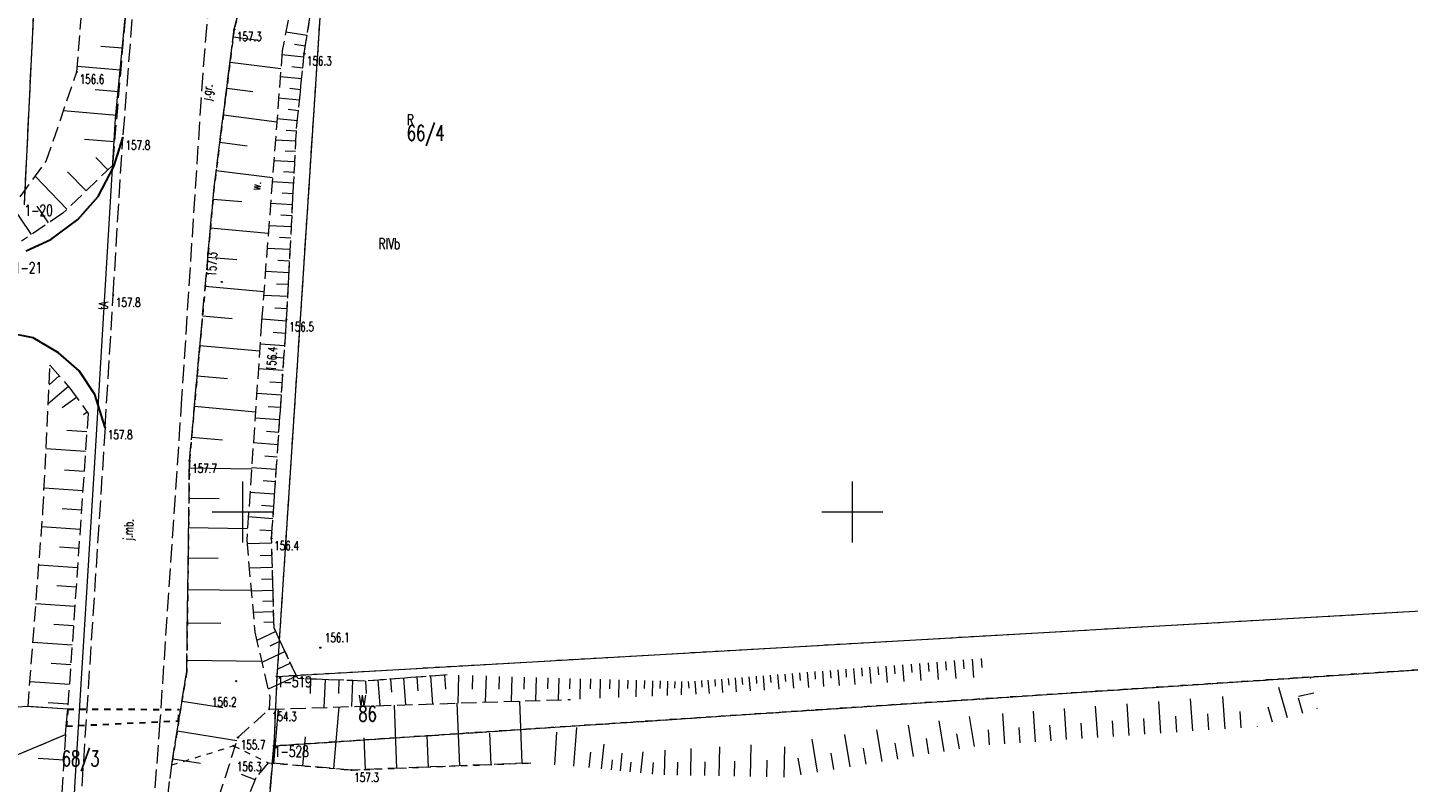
# Model space of a CAD drawing. Header units: metres. Extents: x 5598798 to 5599616, y 5661498 to 5662453.
# Tile 11 of 16: x 5599182 to 5599296, y 5661878 to 5661940. Entities that reach past the tile are written whole.
import ezdxf
from ezdxf.enums import TextEntityAlignment as Align

# ---------------------------------------------------------------- set-up
doc = ezdxf.new("R2010")
doc.units = ezdxf.units.M
doc.header["$MEASUREMENT"] = 0
for name, pattern in [('2_BUBZ02', [1.75, 1.25, -0.5]), ('2_BUBZ02G', [1.75, 1.25, -0.5]), ('2_BUIB05_01', [1, 0.5, -0.5]), ('2_BUIB05_02', [1, 0.5, -0.5]), ('2_KTJZ01', [2, 1.5, -0.5]), ('2_PTRW01', [1, 0.5, -0.5]), ('2_PTRW02_01', [2, 1, -1]), ('GUK', [2, 1.5, -0.5]), ('GUZ', [1, 0.5, -0.5])]:
    doc.linetypes.add(name, pattern=pattern)
doc.layers.get('0').update_dxf_attribs({"color": 250, "lineweight": 100})
for name, color, linetype, lineweight in [('BUBZ_L_1', 7, '2_BUBZ02', 13), ('BUIB_L_4', 7, '2_BUIB05_01', 30), ('Dzialki', 7, 'Continuous', 13), ('Kontury', 90, 'GUK', 13), ('KTJZ_E_T_0', 7, 'Continuous', 13), ('KTJZ_L_0', 7, '2_KTJZ01', 13), ('KTKR_L_0', 7, 'Continuous', 30), ('Numery_dzialek', 7, 'Continuous', 13), ('Numery_konturow', 90, 'Continuous', 13), ('Numery_punktow', 7, 'Continuous', 13), ('Numery_uzytkow', 90, 'Continuous', 13), ('Podzial_sekcyjny_krzyze', 7, 'Continuous', 13), ('PTRW_E_T_1', 7, 'Continuous', 13), ('PTRW_L_0', 7, '2_PTRW01', 13), ('PTRW_L_1', 7, '2_PTRW02_01', 13), ('Punkty', 7, 'Continuous', 13), ('RTPW_T_0', 7, 'Continuous', 13), ('SUPT_E_T_0', 30, 'Continuous', 13), ('SUPT_L_0', 30, 'Continuous', 13), ('Uzytki', 90, 'GUZ', 13)]:
    doc.layers.add(name, color=color, linetype=linetype, lineweight=lineweight)
doc.styles.get("Standard").update_dxf_attribs({"font": 'Simplex.shx', "width": 0.75})

# ---------------------------------------------------------------- blocks, each defined once
blk = doc.blocks.new('GRO')
at = {"linetype": 'Continuous'}
blk.add_circle((0, 0), 0.045, dxfattribs=at)
blk = doc.blocks.new('2_RTPW01')
at = {"linetype": 'Continuous'}
blk.add_circle((0, 0), 0.045, dxfattribs=at)

msp = doc.modelspace()

# ---------------------------------------------------------------- linework, layer by layer
at = {"layer": 'BUBZ_L_1', "linetype": '2_BUBZ02'}
for p, q in [((5599186.4, 5661936.1), (5599188.51, 5661962.71)), ((5599205.42, 5661948.94), (5599203.24, 5661937.82)), ((5599203.24, 5661937.82), (5599201.55, 5661915.67)), ((5599183.88, 5661928.77), (5599186.4, 5661936.1)), ((5599181.74, 5661925.86), (5599183.88, 5661928.77)), ((5599201.55, 5661915.67), (5599200.33, 5661897.67)), ((5599183.618148, 5661900.022636), (5599184.202019, 5661912.021845)), ((5599182.39565, 5661884.02401), (5599183.618148, 5661900.022636)), ((5599200.33, 5661897.67), (5599201, 5661890.13)), ((5599201, 5661890.13), (5599202.22, 5661884.86)), ((5599202.22, 5661884.86), (5599202.17, 5661883.81)), ((5599185.646749, 5661883.824963), (5599182.39565, 5661884.02401)), ((5599199.61, 5661881.49), (5599202.17, 5661883.81)), ((5599202.17, 5661883.81), (5599226.88, 5661884.62)), ((5599181.124984, 5661879.908151), (5599185.479134, 5661881.732747)), ((5599198.02, 5661876.51), (5599199.61, 5661881.49))]:
    msp.add_line(p, q, dxfattribs=at)
at = {"layer": 'BUBZ_L_1', "linetype": '2_BUBZ02G'}
for p, q in [((5599192.22, 5661961.41), (5599190.05, 5661936.96)), ((5599199.31, 5661939.6), (5599201.49, 5661948.04)), ((5599205.05, 5661937.6), (5599206.04, 5661943.86)), ((5599197.66, 5661926.64), (5599199.31, 5661939.6)), ((5599190.05, 5661936.96), (5599189.32, 5661928.43)), ((5599204.42, 5661931.47), (5599205.05, 5661937.6)), ((5599203.6, 5661915.78), (5599204.42, 5661931.47)), ((5599189.32, 5661928.43), (5599185.25, 5661924.51)), ((5599195.64, 5661904.18), (5599197.66, 5661926.64)), ((5599185.25, 5661924.51), (5599181.87, 5661922.22)), ((5599202.37, 5661897.83), (5599203.6, 5661915.78)), ((5599184.202019, 5661912.021845), (5599185.830056, 5661910.15661)), ((5599185.830056, 5661910.15661), (5599187.322908, 5661908.083205)), ((5599187.322908, 5661908.083205), (5599185.646749, 5661883.824963)), ((5599195.41, 5661886.89), (5599195.64, 5661904.18)), ((5599202.57, 5661890.48), (5599202.37, 5661897.83)), ((5599204.51, 5661886.33), (5599202.57, 5661890.48)), ((5599194.18, 5661879.24), (5599195.41, 5661886.89)), ((5599210.04, 5661886.12), (5599204.51, 5661886.33)), ((5599216.78, 5661886.63), (5599210.04, 5661886.12)), ((5599185.479134, 5661881.732747), (5599182.923041, 5661841.717691)), ((5599192.07, 5661862.5), (5599194.18, 5661879.24)), ((5599202.1, 5661879.41), (5599201.09, 5661878.18)), ((5599208.93, 5661878.82), (5599202.1, 5661879.41)), ((5599223.63, 5661879.4), (5599208.93, 5661878.82)), ((5599201.09, 5661878.18), (5599199.56, 5661874.43))]:
    msp.add_line(p, q, dxfattribs=at)
at = {"layer": 'BUBZ_L_1', "linetype": 'Continuous'}
for p, q in [((5599205.28379, 5661939.078309), (5599203.540724, 5661939.353969)), ((5599190.145673, 5661938.037973), (5599188.362222, 5661938.196259)), ((5599199.231067, 5661938.980021), (5599201.29766, 5661938.716913)), ((5599205.14596, 5661938.206776), (5599204.25841, 5661938.347139)), ((5599198.966049, 5661936.898423), (5599203.129245, 5661936.368386)), ((5599205.020938, 5661937.317226), (5599203.215794, 5661937.502746)), ((5599189.989608, 5661936.254329), (5599186.43635, 5661936.558418)), ((5599204.928178, 5661936.414654), (5599204.037461, 5661936.506195)), ((5599189.837564, 5661934.477699), (5599187.897009, 5661934.643773)), ((5599198.694162, 5661934.762875), (5599200.82971, 5661934.490988)), ((5599204.836636, 5661935.523936), (5599203.0786, 5661935.704615)), ((5599204.746297, 5661934.644919), (5599203.878824, 5661934.734072)), ((5599204.657144, 5661933.777446), (5599202.944987, 5661933.95341)), ((5599189.671491, 5661932.537145), (5599185.303627, 5661932.910948)), ((5599198.415229, 5661932.571978), (5599202.797022, 5661932.014111)), ((5599204.569162, 5661932.921368), (5599203.724328, 5661933.008194)), ((5599204.482335, 5661932.076534), (5599202.814861, 5661932.247906)), ((5599204.408079, 5661931.241911), (5599203.576409, 5661931.285376)), ((5599189.484589, 5661930.353213), (5599187.026757, 5661930.563555)), ((5599198.129066, 5661930.324298), (5599200.376746, 5661930.038135)), ((5599204.364614, 5661930.41024), (5599202.681362, 5661930.498211)), ((5599188.933531, 5661928.057774), (5599187.94282, 5661929.086394)), ((5599204.320629, 5661929.568614), (5599203.468929, 5661929.613126)), ((5599187.150471, 5661926.340429), (5599185.637613, 5661927.911178)), ((5599197.835486, 5661928.018363), (5599202.447356, 5661927.431203)), ((5599204.276117, 5661928.716914), (5599202.552327, 5661928.807004)), ((5599204.231072, 5661927.855019), (5599203.35886, 5661927.900603)), ((5599185.579723, 5661924.827571), (5599182.971912, 5661927.535171)), ((5599204.185488, 5661926.982807), (5599202.420183, 5661927.075067)), ((5599197.572756, 5661925.669946), (5599199.926713, 5661925.458237)), ((5599204.139358, 5661926.100155), (5599203.246141, 5661926.146837)), ((5599182.688462, 5661922.77452), (5599180.928847, 5661925.371681)), ((5599184.072896, 5661923.712495), (5599183.134922, 5661925.096929)), ((5599204.092676, 5661925.206938), (5599202.284858, 5661925.301419)), ((5599197.359602, 5661923.299936), (5599202.099622, 5661922.87363)), ((5599203.997629, 5661923.3883), (5599202.146273, 5661923.485056)), ((5599204.045436, 5661924.303029), (5599203.130707, 5661924.350835)), ((5599203.949251, 5661922.462621), (5599203.012493, 5661922.511579)), ((5599203.900294, 5661921.525863), (5599202.004351, 5661921.62495)), ((5599197.144996, 5661920.913764), (5599199.531168, 5661920.699157)), ((5599203.85075, 5661920.577891), (5599202.891431, 5661920.628028)), ((5599203.800614, 5661919.618573), (5599201.85901, 5661919.720046)), ((5599196.928925, 5661918.511319), (5599201.733815, 5661918.079178)), ((5599203.698533, 5661917.665349), (5599201.71017, 5661917.769266)), ((5599203.749877, 5661918.647771), (5599202.767455, 5661918.699115)), ((5599203.646575, 5661916.671167), (5599202.640493, 5661916.723747)), ((5599196.711377, 5661916.092436), (5599199.130259, 5661915.874888)), ((5599203.592133, 5661915.665197), (5599201.560257, 5661915.804429)), ((5599203.522517, 5661914.649259), (5599202.506386, 5661914.718888)), ((5599196.491406, 5661913.646618), (5599201.383041, 5661913.206676)), ((5599203.452888, 5661913.633128), (5599201.42138, 5661913.772334)), ((5599203.383285, 5661912.617374), (5599202.367908, 5661912.686951)), ((5599184.951623, 5661911.163026), (5599184.125127, 5661910.441633)), ((5599196.268985, 5661911.173565), (5599198.742038, 5661910.951144)), ((5599203.313708, 5661911.601997), (5599201.283708, 5661911.7411)), ((5599185.701228, 5661910.304208), (5599184.048236, 5661908.861422)), ((5599203.174631, 5661909.572374), (5599201.146138, 5661909.711373)), ((5599203.244156, 5661910.586997), (5599202.229533, 5661910.656523)), ((5599186.381659, 5661909.390494), (5599185.185928, 5661908.529568)), ((5599196.044088, 5661908.672973), (5599201.045271, 5661908.223179)), ((5599203.105131, 5661908.558127), (5599202.091261, 5661908.627601)), ((5599187.242586, 5661908.194763), (5599186.933624, 5661907.97231)), ((5599203.035657, 5661907.544257), (5599201.008669, 5661907.683154)), ((5599187.219157, 5661906.581675), (5599185.58373, 5661906.694678)), ((5599202.966208, 5661906.530763), (5599201.953091, 5661906.600186)), ((5599187.106155, 5661904.946248), (5599183.868612, 5661905.16995)), ((5599195.816686, 5661906.144536), (5599198.345123, 5661905.917135)), ((5599202.896786, 5661905.517646), (5599200.871303, 5661905.65644)), ((5599202.827389, 5661904.504905), (5599201.815024, 5661904.574276)), ((5599186.994304, 5661903.327476), (5599185.392018, 5661903.438188)), ((5599195.632346, 5661903.604643), (5599200.727643, 5661903.536863)), ((5599202.758018, 5661903.492539), (5599200.734039, 5661903.63123)), ((5599186.883592, 5661901.725191), (5599183.711657, 5661901.94436)), ((5599202.688673, 5661902.48055), (5599201.677059, 5661902.549869)), ((5599195.599354, 5661901.124487), (5599198.07951, 5661901.091495)), ((5599202.619353, 5661901.468936), (5599200.596877, 5661901.607524)), ((5599186.774007, 5661900.139223), (5599185.204192, 5661900.247692)), ((5599202.480791, 5661899.446835), (5599200.459816, 5661899.58532)), ((5599202.55006, 5661900.457698), (5599201.539197, 5661900.526966)), ((5599186.665538, 5661898.569409), (5599183.523691, 5661898.786499)), ((5599195.567236, 5661898.710037), (5599200.396138, 5661898.6458)), ((5599202.411549, 5661898.436347), (5599201.401437, 5661898.505564)), ((5599202.381008, 5661897.425438), (5599200.356627, 5661897.370352)), ((5599186.556993, 5661896.998485), (5599184.980353, 5661897.107425)), ((5599195.534459, 5661896.24609), (5599197.998406, 5661896.213313)), ((5599202.408551, 5661896.413247), (5599201.427485, 5661896.386551)), ((5599186.448053, 5661895.421845), (5599183.283299, 5661895.640519)), ((5599202.435247, 5661895.43218), (5599200.53345, 5661895.380431)), ((5599186.338716, 5661893.839468), (5599184.750581, 5661893.949203)), ((5599202.461122, 5661894.481282), (5599201.539463, 5661894.456203)), ((5599195.499916, 5661893.649342), (5599200.693412, 5661893.580255)), ((5599202.486201, 5661893.559623), (5599200.699566, 5661893.511008)), ((5599186.228982, 5661892.251333), (5599183.041153, 5661892.471601)), ((5599202.534069, 5661891.800458), (5599200.855622, 5661891.754786)), ((5599202.510509, 5661892.666306), (5599201.644661, 5661892.642745)), ((5599186.118848, 5661890.657419), (5599184.519133, 5661890.767954)), ((5599195.463511, 5661890.912634), (5599198.200218, 5661890.876229)), ((5599202.556905, 5661890.961234), (5599201.743488, 5661890.939101)), ((5599202.710726, 5661890.178963), (5599201.156826, 5661889.452562)), ((5599203.073926, 5661889.402013), (5599202.214259, 5661889.000145)), ((5599186.008313, 5661889.057705), (5599182.797242, 5661889.279579)), ((5599203.475795, 5661888.542346), (5599201.573414, 5661887.65304)), ((5599185.897376, 5661887.45217), (5599184.285998, 5661887.56351)), ((5599195.422781, 5661887.850777), (5599201.546496, 5661887.769316)), ((5599203.920448, 5661887.591156), (5599202.86799, 5661887.099163)), ((5599248.806489, 5661887.044847), (5599248.907929, 5661885.758027)), ((5599249.449899, 5661887.095567), (5599249.501075, 5661886.446369)), ((5599250.099096, 5661887.146743), (5599250.202369, 5661885.836669)), ((5599250.754134, 5661887.198379), (5599250.806234, 5661886.53745)), ((5599251.415063, 5661887.25048), (5599251.520202, 5661885.916732)), ((5599252.081937, 5661887.30305), (5599252.13498, 5661886.630177)), ((5599252.75481, 5661887.356092), (5599252.861849, 5661885.998241)), ((5599253.433736, 5661887.409612), (5599253.487737, 5661886.724579)), ((5599254.118768, 5661887.463613), (5599254.227742, 5661886.081224)), ((5599254.809963, 5661887.518099), (5599254.86494, 5661886.820688)), ((5599255.507375, 5661887.573076), (5599255.618317, 5661886.165706)), ((5599256.21106, 5661887.628548), (5599256.26703, 5661886.918533)), ((5599256.921075, 5661887.684518), (5599257.034023, 5661886.251715)), ((5599257.637477, 5661887.740992), (5599257.694458, 5661887.018146)), ((5599258.360322, 5661887.797973), (5599258.475311, 5661886.339278)), ((5599259.08967, 5661887.855468), (5599259.147682, 5661887.119559)), ((5599259.825579, 5661887.913479), (5599259.942645, 5661886.428423)), ((5599260.568107, 5661887.972012), (5599260.627167, 5661887.222805)), ((5599185.786036, 5661885.840792), (5599182.551553, 5661886.064283)), ((5599204.41244, 5661886.538698), (5599202.083426, 5661885.449954)), ((5599205.564329, 5661886.289962), (5599205.519298, 5661885.104138)), ((5599206.750153, 5661886.244931), (5599206.66328, 5661883.957291)), ((5599207.893973, 5661886.201495), (5599207.852075, 5661885.098191)), ((5599208.997277, 5661886.159597), (5599208.91645, 5661884.03115)), ((5599210.061454, 5661886.121623), (5599210.138933, 5661885.097693)), ((5599211.085384, 5661886.199102), (5599211.243656, 5661884.107437)), ((5599212.131217, 5661886.278237), (5599212.212045, 5661885.210034)), ((5599213.199421, 5661886.359066), (5599213.364535, 5661884.17696)), ((5599214.290474, 5661886.441623), (5599214.374797, 5661885.327232)), ((5599215.404865, 5661886.525947), (5599215.577119, 5661884.249489)), ((5599216.543094, 5661886.612074), (5599216.631064, 5661885.449497)), ((5599217.707941, 5661886.603568), (5599217.642815, 5661884.317203)), ((5599218.851123, 5661886.571006), (5599218.819559, 5661885.462874)), ((5599219.959255, 5661886.539441), (5599219.898062, 5661884.39113)), ((5599221.033411, 5661886.508845), (5599221.003752, 5661885.467624)), ((5599222.074632, 5661886.479186), (5599222.017134, 5661884.460594)), ((5599223.083928, 5661886.450437), (5599223.05606, 5661885.472087)), ((5599224.062278, 5661886.42257), (5599224.008252, 5661884.525863)), ((5599225.010631, 5661886.395557), (5599224.984447, 5661885.476281)), ((5599225.929907, 5661886.369372), (5599225.879143, 5661884.587192)), ((5599226.820997, 5661886.34399), (5599226.796394, 5661885.480221)), ((5599227.684766, 5661886.319386), (5599227.637234, 5661884.650657)), ((5599228.51913, 5661886.29562), (5599228.496185, 5661885.490062)), ((5599229.324689, 5661886.272674), (5599229.280382, 5661884.717181)), ((5599230.102435, 5661886.250521), (5599230.081046, 5661885.499626)), ((5599230.85333, 5661886.229132), (5599230.812029, 5661884.779191)), ((5599231.5783, 5661886.208482), (5599231.558363, 5661885.508541)), ((5599232.278241, 5661886.188545), (5599232.239743, 5661884.836994)), ((5599232.954016, 5661886.169296), (5599232.935432, 5661885.516851)), ((5599233.606461, 5661886.150711), (5599233.570575, 5661884.890873)), ((5599234.23638, 5661886.132768), (5599234.219056, 5661885.524597)), ((5599234.844551, 5661886.115445), (5599234.8111, 5661884.941097)), ((5599235.431725, 5661886.09872), (5599235.415577, 5661885.531818)), ((5599235.998626, 5661886.082572), (5599235.967446, 5661884.987913)), ((5599236.545671, 5661886.07833), (5599236.587594, 5661885.546524)), ((5599237.077478, 5661886.120252), (5599237.162284, 5661885.04444)), ((5599237.615384, 5661886.162655), (5599237.658168, 5661885.619911)), ((5599238.158128, 5661886.20544), (5599238.244467, 5661885.110186)), ((5599238.705755, 5661886.248609), (5599238.749313, 5661885.696056)), ((5599239.258308, 5661886.292166), (5599239.346206, 5661885.177121)), ((5599239.815831, 5661886.336116), (5599239.860175, 5661885.773578)), ((5599240.378368, 5661886.380461), (5599240.467856, 5661885.245265)), ((5599240.945966, 5661886.425204), (5599240.991113, 5661885.852501)), ((5599241.51867, 5661886.47035), (5599241.609774, 5661885.31464)), ((5599242.096525, 5661886.515902), (5599242.142487, 5661885.932849)), ((5599242.679578, 5661886.561864), (5599242.772329, 5661885.385269)), ((5599243.267876, 5661886.60824), (5599243.314668, 5661886.01465)), ((5599243.861465, 5661886.655032), (5599243.955892, 5661885.457174)), ((5599244.460394, 5661886.702246), (5599244.508032, 5661886.097929)), ((5599245.06471, 5661886.749884), (5599245.160844, 5661885.530379)), ((5599245.674463, 5661886.79795), (5599245.722962, 5661886.182713)), ((5599246.2897, 5661886.846449), (5599246.38757, 5661885.604907)), ((5599246.910471, 5661886.895385), (5599246.959846, 5661886.269029)), ((5599247.536826, 5661886.94476), (5599247.636465, 5661885.680782)), ((5599248.168815, 5661886.994579), (5599248.219083, 5661886.356905)), ((5599280.562718, 5661882.207946), (5599280.38135, 5661884.855227)), ((5599285.694226, 5661883.110599), (5599284.972001, 5661885.590406)), ((5599287.839832, 5661885.128303), (5599286.578134, 5661884.848471)), ((5599185.67429, 5661884.22355), (5599184.051164, 5661884.335703)), ((5599195.023599, 5661884.486771), (5599198.375505, 5661883.947837)), ((5599202.562704, 5661879.37003), (5599202.948449, 5661883.835518)), ((5599207.462869, 5661878.946736), (5599207.899199, 5661883.997804)), ((5599212.647264, 5661878.966668), (5599212.44288, 5661884.146747)), ((5599217.801557, 5661879.170034), (5599217.598529, 5661884.315751)), ((5599222.921658, 5661879.372052), (5599222.719977, 5661884.483633)), ((5599265.021123, 5661881.143173), (5599264.848204, 5661883.66712)), ((5599267.560172, 5661881.317126), (5599267.385873, 5661883.861223)), ((5599270.11949, 5661881.492468), (5599269.9438, 5661884.056875)), ((5599272.699241, 5661881.66921), (5599272.522148, 5661884.254089)), ((5599275.299586, 5661881.847363), (5599275.121079, 5661884.452877)), ((5599277.920689, 5661882.026938), (5599277.740758, 5661884.653252)), ((5599284.454323, 5661882.749487), (5599284.096145, 5661883.979312)), ((5599286.93503, 5661883.471974), (5599286.573655, 5661884.712778)), ((5599288.119663, 5661883.866605), (5599288.069918, 5661883.855572)), ((5599257.535192, 5661880.350651), (5599257.122489, 5661882.860203)), ((5599260.008081, 5661880.757325), (5599259.603404, 5661883.218074)), ((5599262.502183, 5661880.970597), (5599262.330634, 5661883.474555)), ((5599268.837287, 5661881.404623), (5599268.749791, 5661882.681739)), ((5599271.406801, 5661881.580664), (5599271.318606, 5661882.867975)), ((5599273.996829, 5661881.758109), (5599273.907929, 5661883.055697)), ((5599276.607532, 5661881.936972), (5599276.517923, 5661883.244919)), ((5599279.239078, 5661882.117262), (5599279.148753, 5661883.435651)), ((5599281.891631, 5661882.298992), (5599281.800586, 5661883.627905)), ((5599194.629438, 5661882.035288), (5599199.532405, 5661881.246968)), ((5599204.937335, 5661879.164901), (5599205.142464, 5661881.539532)), ((5599210.057224, 5661878.864476), (5599209.954691, 5661881.463149)), ((5599215.228699, 5661879.06852), (5599215.126846, 5661881.649955)), ((5599220.365868, 5661879.271211), (5599220.264691, 5661881.835521)), ((5599225.586306, 5661879.2629), (5599225.772964, 5661881.926365)), ((5599227.169305, 5661879.151962), (5599227.39118, 5661882.317959)), ((5599249.818351, 5661879.081595), (5599249.380603, 5661881.74344)), ((5599252.441309, 5661879.512948), (5599252.012074, 5661882.123028)), ((5599255.013259, 5661879.935912), (5599254.592371, 5661882.495235)), ((5599256.280416, 5661880.1443), (5599256.072028, 5661881.411457)), ((5599258.777707, 5661880.554987), (5599258.573372, 5661881.797502)), ((5599261.250204, 5661880.884823), (5599261.16477, 5661882.131834)), ((5599263.759149, 5661881.056714), (5599263.673033, 5661882.31368)), ((5599266.288124, 5661881.229977), (5599266.20132, 5661882.496978)), ((5599283.224498, 5661882.39131), (5599283.212359, 5661882.432989)), ((5599228.421906, 5661879.026965), (5599228.552722, 5661880.279059)), ((5599229.434035, 5661878.92122), (5599229.645525, 5661880.945479)), ((5599232.646927, 5661878.585545), (5599232.828711, 5661880.325469)), ((5599234.601569, 5661878.428875), (5599234.641444, 5661880.441587)), ((5599236.748534, 5661878.38634), (5599236.79198, 5661880.579344)), ((5599239.087815, 5661878.339996), (5599239.135153, 5661880.72944)), ((5599241.636639, 5661878.289501), (5599241.688218, 5661880.892982)), ((5599244.41237, 5661878.23451), (5599244.461572, 5661880.718015)), ((5599247.143373, 5661878.641687), (5599246.696943, 5661881.356323)), ((5599251.136269, 5661879.29833), (5599250.919533, 5661880.616248)), ((5599253.733597, 5661879.725468), (5599253.521077, 5661881.017757)), ((5599185.344339, 5661879.622558), (5599183.234126, 5661879.757355)), ((5599194.262906, 5661879.755638), (5599196.542557, 5661879.389106)), ((5599230.25219, 5661878.835741), (5599230.337669, 5661879.653896)), ((5599230.980807, 5661878.759617), (5599231.133055, 5661880.21685)), ((5599231.776965, 5661878.676436), (5599231.860146, 5661879.472595)), ((5599233.597534, 5661878.486228), (5599233.696851, 5661879.436835)), ((5599235.652032, 5661878.408064), (5599235.672843, 5661879.458526)), ((5599237.893092, 5661878.363665), (5599237.915768, 5661879.508224)), ((5599240.334898, 5661878.31529), (5599240.359605, 5661879.562374)), ((5599242.995432, 5661878.262581), (5599243.022351, 5661879.621374)), ((5599245.786055, 5661878.418472), (5599245.560637, 5661879.789184)), ((5599248.487428, 5661878.862721), (5599248.266395, 5661880.206776)), ((5599201.020079, 5661878.008624), (5599199.904587, 5661878.463744))]:
    msp.add_line(p, q, dxfattribs=at)
for p in [(5599184.202019, 5661912.021845), (5599287.56, 5661886.39), (5599185.479134, 5661881.732747)]:
    msp.add_point(p, dxfattribs=at)
at = {"layer": 'BUIB_L_4', "linetype": '2_BUIB05_02'}
for p, q in [((5599185.646749, 5661883.824963), (5599185.534757, 5661882.427047)), ((5599185.646749, 5661883.824963), (5599194.779859, 5661883.794812)), ((5599194.727097, 5661882.855368), (5599194.779859, 5661883.794812)), ((5599185.534757, 5661882.427047), (5599194.727097, 5661882.855368))]:
    msp.add_line(p, q, dxfattribs=at)
at = {"layer": 'Dzialki'}
for p, q in [((5599182.1, 5661925.2), (5599183.8, 5661960.37)), ((5599207.13, 5661952.92), (5599202.8, 5661886.51)), ((5599202.8, 5661886.51), (5599366.78, 5661895.9)), ((5599202.55, 5661880.8), (5599363.22, 5661891.49)), ((5599202.8, 5661886.51), (5599202.55, 5661880.8)), ((5599202.55, 5661880.8), (5599192.37, 5661761.69))]:
    msp.add_line(p, q, dxfattribs=at)
at = {"layer": 'Kontury'}
for p, q in [((5599182.1, 5661925.2), (5599183.8, 5661960.37)), ((5599207.13, 5661952.92), (5599202.8, 5661886.51)), ((5599202.55, 5661880.8), (5599363.22, 5661891.49)), ((5599202.8, 5661886.51), (5599202.55, 5661880.8)), ((5599192.37, 5661761.69), (5599202.55, 5661880.8))]:
    msp.add_line(p, q, dxfattribs=at)
at = {"layer": 'KTJZ_L_0', "linetype": '2_KTJZ01'}
for p, q in [((5599199.1, 5661963.93), (5599196.72, 5661936.01)), ((5599191.7, 5661950.38), (5599190.16, 5661930.69)), ((5599199.31, 5661939.6), (5599201.49, 5661948.04)), ((5599197.66, 5661926.64), (5599199.31, 5661939.6)), ((5599196.72, 5661936.01), (5599194.99, 5661909.33)), ((5599189.38, 5661917.79), (5599190.16, 5661930.69)), ((5599190.16, 5661930.69), (5599189.44, 5661928.34)), ((5599188.15, 5661925.89), (5599189.44, 5661928.34)), ((5599186.47, 5661923.99), (5599188.15, 5661925.89)), ((5599195.64, 5661904.18), (5599197.66, 5661926.64)), ((5599184.26, 5661922.35), (5599186.47, 5661923.99)), ((5599182.24, 5661921.42), (5599184.26, 5661922.35)), ((5599188.72, 5661906.93), (5599189.38, 5661917.79)), ((5599182.82, 5661914.28), (5599180.59, 5661914.71)), ((5599184.89, 5661913.05), (5599182.82, 5661914.28)), ((5599186.58, 5661911.58), (5599184.89, 5661913.05)), ((5599187.86, 5661909.64), (5599186.58, 5661911.58)), ((5599187.86, 5661909.64), (5599188.72, 5661906.93)), ((5599194.99, 5661909.33), (5599193.21, 5661882.85)), ((5599188.72, 5661906.93), (5599185.78, 5661861.81)), ((5599195.41, 5661886.89), (5599195.64, 5661904.18)), ((5599194.18, 5661879.24), (5599195.41, 5661886.89)), ((5599193.21, 5661882.85), (5599191.03, 5661853.22)), ((5599192.07, 5661862.5), (5599194.18, 5661879.24))]:
    msp.add_line(p, q, dxfattribs=at)
at = {"layer": 'KTKR_L_0', "linetype": 'Continuous'}
for p, q in [((5599189.44, 5661928.34), (5599190.16, 5661930.69)), ((5599188.15, 5661925.89), (5599189.44, 5661928.34)), ((5599186.47, 5661923.99), (5599188.15, 5661925.89)), ((5599184.26, 5661922.35), (5599186.47, 5661923.99)), ((5599182.24, 5661921.42), (5599184.26, 5661922.35)), ((5599182.82, 5661914.28), (5599180.59, 5661914.71)), ((5599184.89, 5661913.05), (5599182.82, 5661914.28)), ((5599186.58, 5661911.58), (5599184.89, 5661913.05)), ((5599187.86, 5661909.64), (5599186.58, 5661911.58)), ((5599188.72, 5661906.93), (5599187.86, 5661909.64))]:
    msp.add_line(p, q, dxfattribs=at)
at = {"layer": 'Podzial_sekcyjny_krzyze'}
for p, q in [((5599200, 5661897.5), (5599200, 5661902.5)), ((5599250, 5661897.5), (5599250, 5661902.5)), ((5599197.5, 5661900), (5599202.5, 5661900)), ((5599247.5, 5661900), (5599252.5, 5661900))]:
    msp.add_line(p, q, dxfattribs=at)
at = {"layer": 'PTRW_L_0', "linetype": '2_PTRW01'}
for p, q in [((5599201.49, 5661948.04), (5599199.31, 5661939.6)), ((5599205.05, 5661937.6), (5599206.04, 5661943.86)), ((5599199.31, 5661939.6), (5599197.66, 5661926.64)), ((5599204.42, 5661931.47), (5599205.05, 5661937.6)), ((5599203.6, 5661915.78), (5599204.42, 5661931.47)), ((5599197.66, 5661926.64), (5599195.64, 5661904.18)), ((5599202.37, 5661897.83), (5599203.6, 5661915.78)), ((5599195.64, 5661904.18), (5599195.41, 5661886.89)), ((5599202.57, 5661890.48), (5599202.37, 5661897.83)), ((5599204.51, 5661886.33), (5599202.57, 5661890.48)), ((5599195.41, 5661886.89), (5599194.18, 5661879.24)), ((5599210.04, 5661886.12), (5599204.51, 5661886.33)), ((5599216.78, 5661886.63), (5599210.04, 5661886.12)), ((5599194.18, 5661879.24), (5599199.25, 5661880.81)), ((5599199.25, 5661880.81), (5599202.1, 5661879.41)), ((5599202.1, 5661879.41), (5599208.93, 5661878.82)), ((5599208.93, 5661878.82), (5599223.63, 5661879.4))]:
    msp.add_line(p, q, dxfattribs=at)
at = {"layer": 'PTRW_L_1', "linetype": 'Continuous'}
for p, q in [((5599182.39565, 5661884.02401), (5599181.499939, 5661883.990835)), ((5599185.646749, 5661883.824963), (5599182.39565, 5661884.02401)), ((5599185.534757, 5661882.427047), (5599185.646749, 5661883.824963)), ((5599181.124984, 5661879.908151), (5599185.479134, 5661881.732747)), ((5599185.479134, 5661881.732747), (5599185.534757, 5661882.427047))]:
    msp.add_line(p, q, dxfattribs=at)
at = {"layer": 'SUPT_L_0', "linetype": 'Continuous'}
for p, q in [((5599193.309647, 5661971.20769), (5599189.54249, 5661932.273767)), ((5599189.54249, 5661932.273767), (5599187.842687, 5661904.061861)), ((5599187.842687, 5661904.061861), (5599186.246732, 5661877.883274)), ((5599186.246732, 5661877.883274), (5599183.629748, 5661836.324248))]:
    msp.add_line(p, q, dxfattribs=at)
at = {"layer": 'Uzytki'}
for p, q in [((5599182.1, 5661925.2), (5599183.8, 5661960.37)), ((5599207.13, 5661952.92), (5599202.8, 5661886.51)), ((5599202.8, 5661886.51), (5599366.78, 5661895.9)), ((5599363.22, 5661891.49), (5599202.55, 5661880.8)), ((5599202.8, 5661886.51), (5599202.55, 5661880.8)), ((5599202.55, 5661880.8), (5599192.37, 5661761.69))]:
    msp.add_line(p, q, dxfattribs=at)

# ---------------------------------------------------------------- block references
at = {"layer": 'Punkty'}
for p in [(5599202.8, 5661886.51), (5599202.55, 5661880.8)]:
    msp.add_blockref('GRO', p, dxfattribs=at)
at = {"layer": 'RTPW_T_0', "rotation": 359.999997}
for p in [(5599199.31, 5661939.6), (5599205.05, 5661937.6), (5599186.4, 5661936.1), (5599190.16, 5661930.69), (5599189.38, 5661917.79), (5599203.6, 5661915.78), (5599188.72, 5661906.93), (5599195.64, 5661904.18), (5599202.37, 5661897.83), (5599202.17, 5661883.81), (5599199.61, 5661881.49), (5599208.93, 5661878.82)]:
    msp.add_blockref('2_RTPW01', p, dxfattribs=at)
at = {"layer": 'RTPW_T_0'}
for p in [(5599198.281212, 5661918.865976), (5599203.266683, 5661911.245645), (5599206.366622, 5661888.865526), (5599199.465831, 5661886.117461), (5599199.246317, 5661880.809974)]:
    msp.add_blockref('2_RTPW01', p, dxfattribs=at)

# ---------------------------------------------------------------- texts
at = {"layer": 'KTJZ_E_T_0', "width": 0.7}
for s, rotation, p in [('j.gr.', 80.400005, (5599197.055848, 5661934.441878)), ('j.mb.', 86.399998, (5599190.620791, 5661898.548554))]:
    msp.add_text(s, height=0.75, rotation=rotation, dxfattribs=at).set_placement(p, align=Align.MIDDLE_CENTER)
at = {"layer": 'Numery_dzialek', "width": 0.7}
for s, p in [('66/4', (5599213.45913, 5661931.720492)), ('86', (5599209.48674, 5661884.076092)), ('68/3', (5599185.160937, 5661880.402776))]:
    msp.add_text(s, height=1.26, dxfattribs=at).set_placement(p, align=Align.TOP_LEFT)
at = {"layer": 'Numery_konturow', "width": 0.7}
msp.add_text('RIVb', height=0.9, dxfattribs=at).set_placement((5599212.9183, 5661922.448104), align=Align.TOP_RIGHT)
at = {"layer": 'Numery_punktow', "width": 0.7}
for s, p in [('1-20', (5599182.1, 5661925.2)), ('1-21', (5599181.23, 5661920.49)), ('1-519', (5599202.8, 5661886.51)), ('1-528', (5599202.55, 5661880.8))]:
    msp.add_text(s, height=0.9, dxfattribs=at).set_placement(p, align=Align.TOP_LEFT)
at = {"layer": 'Numery_uzytkow', "width": 0.7}
for s, p in [('R', (5599213.45913, 5661931.720492)), ('W', (5599209.48674, 5661884.076092))]:
    msp.add_text(s, height=0.9, dxfattribs=at).set_placement(p)
at = {"layer": 'PTRW_E_T_1', "width": 0.7}
msp.add_text('w.', height=0.75, rotation=82.499987, dxfattribs=at).set_placement((5599201.08791, 5661926.767956), align=Align.MIDDLE_CENTER)
at = {"layer": 'RTPW_T_0', "width": 0.7}
for s, p in [('157.3', (5599199.53, 5661939.38)), ('156.3', (5599205.27, 5661937.38)), ('156.6', (5599186.63, 5661935.88)), ('157.8', (5599190.39, 5661930.47)), ('157.8', (5599189.6, 5661917.57)), ('156.5', (5599203.82, 5661915.56)), ('157.8', (5599188.94, 5661906.71)), ('157.7', (5599195.86, 5661903.95)), ('156.4', (5599202.59, 5661897.61)), ('154.3', (5599202.4, 5661883.59)), ('155.7', (5599199.84, 5661881.27)), ('157.3', (5599209.15, 5661878.6))]:
    msp.add_text(s, height=0.75, dxfattribs=at).set_placement(p, align=Align.TOP_LEFT)
for s, rotation, p in [('157.3', 87.224183, (5599197.806583, 5661919.294685)), ('156.4', 85.869156, (5599202.690444, 5661911.530597)), ('156.1', 0.496053, (5599206.746257, 5661889.311171)), ('156.2', 0.35699, (5599197.47605, 5661884.02871)), ('156.3', 359.489356, (5599199.514107, 5661878.740631))]:
    msp.add_text(s, height=0.75, rotation=rotation, dxfattribs=at).set_placement(p)
at = {"layer": 'SUPT_E_T_0', "width": 0.7}
msp.add_text('tA', height=0.75, rotation=86.552038, dxfattribs=at).set_placement((5599188.570192, 5661916.933536), align=Align.MIDDLE_CENTER)

doc.saveas('drawing.dxf')
